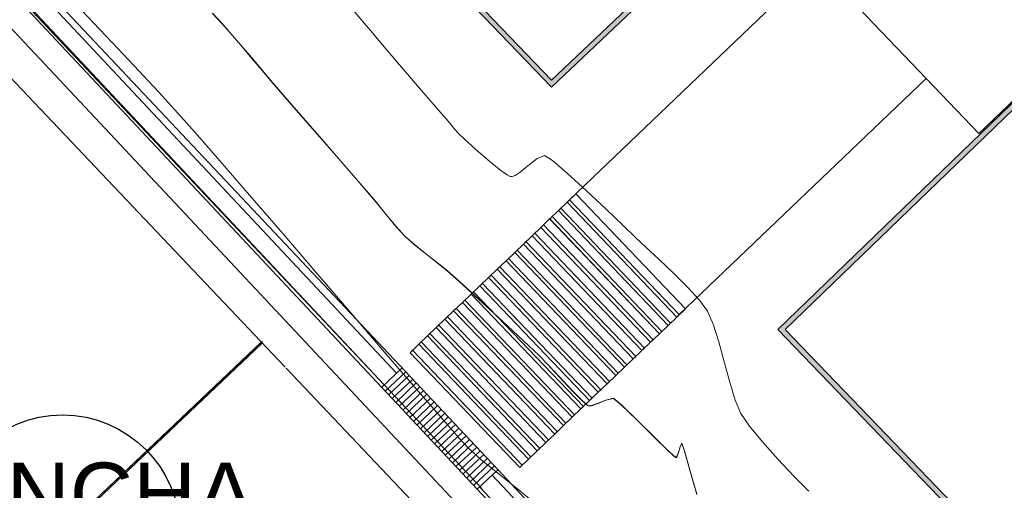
# Model space of a CAD drawing. Header units: metres. Extents: x 1111994 to 1112800, y 1268200 to 1269007.
# Tile 18 of 86: x 1112411 to 1112440, y 1268437 to 1268451. Entities that reach past the tile are written whole.
import ezdxf

# ---------------------------------------------------------------- set-up
doc = ezdxf.new("R2010")
doc.units = ezdxf.units.M
doc.header["$LTSCALE"] = 12.7
doc.header["$MEASUREMENT"] = 0
doc.layers.add('A-PISO GRANITO', color=7, linetype='Continuous')
doc.layers.add('Base', color=251, linetype='Continuous')
doc.styles.add('602000', font='arial.ttf', dxfattribs={"height": 1.5})

# ---------------------------------------------------------------- blocks, each defined once
blk = doc.blocks.new('_U161[112]_1', base_point=(434.806, 243.809))
at = {"layer": 'A-PISO GRANITO', "linetype": 'Continuous', "lineweight": 0}
h = blk.add_hatch(dxfattribs=at)
h.set_pattern_fill('LADRILLO_COMÚN_0001', color=250, style=0, pattern_type=2)
h.set_pattern_definition([(114.74, (436.27, 242.026), (7.084, 3.264), [])])
h.paths.add_polyline_path([(436.342, 242.095), (433.162, 245.419), (433.09, 245.349), (436.27, 242.026)], flags=0)
at = {"layer": 'A-PISO GRANITO', "linetype": 'Continuous'}
for p, q in [((433.09, 245.349), (433.342, 245.591)), ((433.342, 245.591), (436.523, 242.268)), ((436.27, 242.026), (433.09, 245.349)), ((436.523, 242.268), (436.27, 242.026))]:
    blk.add_line(p, q, dxfattribs=at)
at = {"layer": 'A-PISO GRANITO', "color": 250, "linetype": 'Continuous', "lineweight": 0}
for p, q in [((433.09, 245.349), (433.162, 245.419)), ((436.27, 242.026), (433.09, 245.349)), ((433.162, 245.419), (436.342, 242.095)), ((436.342, 242.095), (436.27, 242.026))]:
    blk.add_line(p, q, dxfattribs=at)
blk = doc.blocks.new('_U161[113]_1', base_point=(434.553, 243.567))
at = {"layer": 'A-PISO GRANITO', "linetype": 'Continuous', "lineweight": 0}
h = blk.add_hatch(dxfattribs=at)
h.set_pattern_fill('LADRILLO_COMÚN_0001', color=250, style=0, pattern_type=2)
h.set_pattern_definition([(114.74, (436.017, 241.784), (7.084, 3.264), [])])
h.paths.add_polyline_path([(436.089, 241.853), (432.909, 245.177), (432.837, 245.107), (436.017, 241.784)], flags=0)
at = {"layer": 'A-PISO GRANITO', "linetype": 'Continuous'}
for p, q in [((432.837, 245.107), (433.09, 245.349)), ((433.09, 245.349), (436.27, 242.026)), ((436.017, 241.784), (432.837, 245.107)), ((436.27, 242.026), (436.017, 241.784))]:
    blk.add_line(p, q, dxfattribs=at)
at = {"layer": 'A-PISO GRANITO', "color": 250, "linetype": 'Continuous', "lineweight": 0}
for p, q in [((432.837, 245.107), (432.909, 245.177)), ((432.909, 245.177), (436.089, 241.853)), ((436.017, 241.784), (432.837, 245.107)), ((436.089, 241.853), (436.017, 241.784))]:
    blk.add_line(p, q, dxfattribs=at)
blk = doc.blocks.new('_U161[114]_1', base_point=(434.3, 243.325))
at = {"layer": 'A-PISO GRANITO', "linetype": 'Continuous', "lineweight": 0}
h = blk.add_hatch(dxfattribs=at)
h.set_pattern_fill('LADRILLO_COMÚN_0001', color=250, style=0, pattern_type=2)
h.set_pattern_definition([(114.74, (435.764, 241.542), (7.084, 3.264), [])])
h.paths.add_polyline_path([(435.836, 241.611), (432.656, 244.935), (432.584, 244.865), (435.764, 241.542)], flags=0)
at = {"layer": 'A-PISO GRANITO', "linetype": 'Continuous'}
for p, q in [((432.584, 244.866), (432.837, 245.107)), ((435.764, 241.542), (432.584, 244.866)), ((432.837, 245.107), (436.017, 241.784)), ((436.017, 241.784), (435.764, 241.542))]:
    blk.add_line(p, q, dxfattribs=at)
at = {"layer": 'A-PISO GRANITO', "color": 250, "linetype": 'Continuous', "lineweight": 0}
for p, q in [((432.584, 244.865), (432.656, 244.935)), ((435.764, 241.542), (432.584, 244.865)), ((432.656, 244.935), (435.836, 241.611)), ((435.836, 241.611), (435.764, 241.542))]:
    blk.add_line(p, q, dxfattribs=at)
blk = doc.blocks.new('_U161[115]_1', base_point=(434.048, 243.083))
at = {"layer": 'A-PISO GRANITO', "linetype": 'Continuous', "lineweight": 0}
h = blk.add_hatch(dxfattribs=at)
h.set_pattern_fill('LADRILLO_COMÚN_0001', color=250, style=0, pattern_type=2)
h.set_pattern_definition([(114.74, (435.511, 241.3), (7.084, 3.264), [])])
h.paths.add_polyline_path([(435.583, 241.369), (432.403, 244.693), (432.331, 244.624), (435.511, 241.3)], flags=0)
at = {"layer": 'A-PISO GRANITO', "linetype": 'Continuous'}
for p, q in [((432.331, 244.624), (432.584, 244.866)), ((432.584, 244.866), (435.764, 241.542)), ((435.511, 241.3), (432.331, 244.624)), ((435.764, 241.542), (435.511, 241.3))]:
    blk.add_line(p, q, dxfattribs=at)
at = {"layer": 'A-PISO GRANITO', "color": 250, "linetype": 'Continuous', "lineweight": 0}
for p, q in [((432.331, 244.624), (432.403, 244.693)), ((435.511, 241.3), (432.331, 244.624)), ((432.403, 244.693), (435.583, 241.369)), ((435.583, 241.369), (435.511, 241.3))]:
    blk.add_line(p, q, dxfattribs=at)
blk = doc.blocks.new('_U161[116]_1', base_point=(433.795, 242.841))
at = {"layer": 'A-PISO GRANITO', "linetype": 'Continuous', "lineweight": 0}
h = blk.add_hatch(dxfattribs=at)
h.set_pattern_fill('LADRILLO_COMÚN_0001', color=250, style=0, pattern_type=2)
h.set_pattern_definition([(114.74, (435.258, 241.058), (7.084, 3.264), [])])
h.paths.add_polyline_path([(435.331, 241.127), (432.15, 244.451), (432.078, 244.382), (435.258, 241.058)], flags=0)
at = {"layer": 'A-PISO GRANITO', "linetype": 'Continuous'}
for p, q in [((432.078, 244.382), (432.331, 244.624)), ((432.331, 244.624), (435.511, 241.3)), ((435.258, 241.058), (432.078, 244.382)), ((435.511, 241.3), (435.258, 241.058))]:
    blk.add_line(p, q, dxfattribs=at)
at = {"layer": 'A-PISO GRANITO', "color": 250, "linetype": 'Continuous', "lineweight": 0}
for p, q in [((432.078, 244.382), (432.15, 244.451)), ((435.258, 241.058), (432.078, 244.382)), ((432.15, 244.451), (435.331, 241.127)), ((435.331, 241.127), (435.258, 241.058))]:
    blk.add_line(p, q, dxfattribs=at)
blk = doc.blocks.new('_U161[117]_1', base_point=(433.542, 242.599))
at = {"layer": 'A-PISO GRANITO', "linetype": 'Continuous', "lineweight": 0}
h = blk.add_hatch(dxfattribs=at)
h.set_pattern_fill('LADRILLO_COMÚN_0001', color=250, style=0, pattern_type=2)
h.set_pattern_definition([(114.74, (435.0054, 240.816), (7.084, 3.264), [])])
h.paths.add_polyline_path([(435.078, 240.885), (431.897, 244.209), (431.825, 244.14), (435.005, 240.816)], flags=0)
at = {"layer": 'A-PISO GRANITO', "linetype": 'Continuous'}
for p, q in [((431.825, 244.14), (432.078, 244.382)), ((432.078, 244.382), (435.258, 241.058)), ((435.005, 240.816), (431.825, 244.14)), ((435.258, 241.058), (435.005, 240.816))]:
    blk.add_line(p, q, dxfattribs=at)
at = {"layer": 'A-PISO GRANITO', "color": 250, "linetype": 'Continuous', "lineweight": 0}
for p, q in [((431.825, 244.14), (431.897, 244.209)), ((435.005, 240.816), (431.825, 244.14)), ((431.897, 244.209), (435.078, 240.885)), ((435.078, 240.885), (435.005, 240.816))]:
    blk.add_line(p, q, dxfattribs=at)
blk = doc.blocks.new('_U161[118]_1', base_point=(433.289, 242.357))
at = {"layer": 'A-PISO GRANITO', "linetype": 'Continuous', "lineweight": 0}
h = blk.add_hatch(dxfattribs=at)
h.set_pattern_fill('LADRILLO_COMÚN_0001', color=250, style=0, pattern_type=2)
h.set_pattern_definition([(114.74, (434.7526, 240.574), (7.084, 3.264), [])])
h.paths.add_polyline_path([(434.825, 240.643), (431.645, 243.967), (431.572, 243.898), (434.753, 240.574)], flags=0)
at = {"layer": 'A-PISO GRANITO', "linetype": 'Continuous'}
for p, q in [((431.572, 243.898), (431.825, 244.14)), ((431.825, 244.14), (435.005, 240.816)), ((434.753, 240.574), (431.572, 243.898)), ((435.005, 240.816), (434.753, 240.574))]:
    blk.add_line(p, q, dxfattribs=at)
at = {"layer": 'A-PISO GRANITO', "color": 250, "linetype": 'Continuous', "lineweight": 0}
for p, q in [((431.572, 243.898), (431.645, 243.967)), ((434.753, 240.574), (431.572, 243.898)), ((431.645, 243.967), (434.825, 240.643)), ((434.825, 240.643), (434.753, 240.574))]:
    blk.add_line(p, q, dxfattribs=at)
blk = doc.blocks.new('_U161[119]_1', base_point=(433.036, 242.115))
at = {"layer": 'A-PISO GRANITO', "linetype": 'Continuous', "lineweight": 0}
h = blk.add_hatch(dxfattribs=at)
h.set_pattern_fill('LADRILLO_COMÚN_0001', color=250, style=0, pattern_type=2)
h.set_pattern_definition([(114.74, (434.5, 240.332), (7.084, 3.264), [])])
h.paths.add_polyline_path([(434.572, 240.401), (431.392, 243.725), (431.319, 243.656), (434.5, 240.332)], flags=0)
at = {"layer": 'A-PISO GRANITO', "linetype": 'Continuous'}
for p, q in [((431.319, 243.656), (431.572, 243.898)), ((431.572, 243.898), (434.753, 240.574)), ((434.5, 240.332), (431.319, 243.656)), ((434.753, 240.574), (434.5, 240.332))]:
    blk.add_line(p, q, dxfattribs=at)
at = {"layer": 'A-PISO GRANITO', "color": 250, "linetype": 'Continuous', "lineweight": 0}
for p, q in [((431.319, 243.656), (431.392, 243.725)), ((431.392, 243.725), (434.572, 240.401)), ((434.5, 240.332), (431.319, 243.656)), ((434.572, 240.401), (434.5, 240.332))]:
    blk.add_line(p, q, dxfattribs=at)
blk = doc.blocks.new('_U161[120]_1', base_point=(432.783, 241.873))
at = {"layer": 'A-PISO GRANITO', "linetype": 'Continuous', "lineweight": 0}
h = blk.add_hatch(dxfattribs=at)
h.set_pattern_fill('LADRILLO_COMÚN_0001', color=250, style=0, pattern_type=2)
h.set_pattern_definition([(114.74, (434.247, 240.09), (7.084, 3.264), [])])
h.paths.add_polyline_path([(434.319, 240.159), (431.139, 243.483), (431.067, 243.414), (434.247, 240.09)], flags=0)
at = {"layer": 'A-PISO GRANITO', "linetype": 'Continuous'}
for p, q in [((431.067, 243.414), (431.319, 243.656)), ((431.319, 243.656), (434.5, 240.332)), ((434.247, 240.09), (431.067, 243.414)), ((434.5, 240.332), (434.247, 240.09))]:
    blk.add_line(p, q, dxfattribs=at)
at = {"layer": 'A-PISO GRANITO', "color": 250, "linetype": 'Continuous', "lineweight": 0}
for p, q in [((431.067, 243.414), (431.139, 243.483)), ((431.139, 243.483), (434.319, 240.159)), ((434.247, 240.09), (431.067, 243.414)), ((434.319, 240.159), (434.247, 240.09))]:
    blk.add_line(p, q, dxfattribs=at)
blk = doc.blocks.new('_U161[121]_1', base_point=(432.53, 241.631))
at = {"layer": 'A-PISO GRANITO', "linetype": 'Continuous', "lineweight": 0}
h = blk.add_hatch(dxfattribs=at)
h.set_pattern_fill('LADRILLO_COMÚN_0001', color=250, style=0, pattern_type=2)
h.set_pattern_definition([(114.74, (433.994, 239.848), (7.084, 3.264), [])])
h.paths.add_polyline_path([(434.066, 239.917), (430.886, 243.241), (430.814, 243.172), (433.994, 239.848)], flags=0)
at = {"layer": 'A-PISO GRANITO', "linetype": 'Continuous'}
for p, q in [((430.814, 243.172), (431.067, 243.414)), ((433.994, 239.848), (430.814, 243.172)), ((431.067, 243.414), (434.247, 240.09)), ((434.247, 240.09), (433.994, 239.848))]:
    blk.add_line(p, q, dxfattribs=at)
at = {"layer": 'A-PISO GRANITO', "color": 250, "linetype": 'Continuous', "lineweight": 0}
for p, q in [((430.814, 243.172), (430.886, 243.241)), ((433.994, 239.848), (430.814, 243.172)), ((430.886, 243.241), (434.066, 239.917)), ((434.066, 239.917), (433.994, 239.848))]:
    blk.add_line(p, q, dxfattribs=at)
blk = doc.blocks.new('_U161[122]_1', base_point=(432.277, 241.389))
at = {"layer": 'A-PISO GRANITO', "linetype": 'Continuous', "lineweight": 0}
h = blk.add_hatch(dxfattribs=at)
h.set_pattern_fill('LADRILLO_COMÚN_0001', color=250, style=0, pattern_type=2)
h.set_pattern_definition([(114.74, (433.741, 239.606), (7.084, 3.264), [])])
h.paths.add_polyline_path([(433.813, 239.675), (430.633, 242.999), (430.561, 242.93), (433.741, 239.606)], flags=0)
at = {"layer": 'A-PISO GRANITO', "linetype": 'Continuous'}
for p, q in [((430.561, 242.93), (430.814, 243.172)), ((430.814, 243.172), (433.994, 239.848)), ((433.741, 239.606), (430.561, 242.93)), ((433.994, 239.848), (433.741, 239.606))]:
    blk.add_line(p, q, dxfattribs=at)
at = {"layer": 'A-PISO GRANITO', "color": 250, "linetype": 'Continuous', "lineweight": 0}
for p, q in [((430.561, 242.93), (430.633, 242.999)), ((433.741, 239.606), (430.561, 242.93)), ((430.633, 242.999), (433.813, 239.675)), ((433.813, 239.675), (433.741, 239.606))]:
    blk.add_line(p, q, dxfattribs=at)
blk = doc.blocks.new('_U161[123]_1', base_point=(432.024, 241.147))
at = {"layer": 'A-PISO GRANITO', "linetype": 'Continuous', "lineweight": 0}
h = blk.add_hatch(dxfattribs=at)
h.set_pattern_fill('LADRILLO_COMÚN_0001', color=250, style=0, pattern_type=2)
h.set_pattern_definition([(114.74, (433.488, 239.364), (7.084, 3.264), [])])
h.paths.add_polyline_path([(433.56, 239.433), (430.38, 242.757), (430.308, 242.688), (433.488, 239.364)], flags=0)
at = {"layer": 'A-PISO GRANITO', "linetype": 'Continuous'}
for p, q in [((430.308, 242.688), (430.561, 242.93)), ((430.561, 242.93), (433.741, 239.606)), ((433.488, 239.364), (430.308, 242.688)), ((433.741, 239.606), (433.488, 239.364))]:
    blk.add_line(p, q, dxfattribs=at)
at = {"layer": 'A-PISO GRANITO', "color": 250, "linetype": 'Continuous', "lineweight": 0}
for p, q in [((430.308, 242.688), (430.38, 242.757)), ((433.488, 239.364), (430.308, 242.688)), ((430.38, 242.757), (433.56, 239.433)), ((433.56, 239.433), (433.488, 239.364))]:
    blk.add_line(p, q, dxfattribs=at)
blk = doc.blocks.new('_U161[124]_1', base_point=(431.772, 240.905))
at = {"layer": 'A-PISO GRANITO', "linetype": 'Continuous', "lineweight": 0}
h = blk.add_hatch(dxfattribs=at)
h.set_pattern_fill('LADRILLO_COMÚN_0001', color=250, style=0, pattern_type=2)
h.set_pattern_definition([(114.74, (433.235, 239.122), (7.084, 3.264), [])])
h.paths.add_polyline_path([(433.308, 239.191), (430.127, 242.515), (430.055, 242.446), (433.235, 239.122)], flags=0)
at = {"layer": 'A-PISO GRANITO', "linetype": 'Continuous'}
for p, q in [((430.055, 242.446), (430.308, 242.688)), ((430.308, 242.688), (433.488, 239.364)), ((433.235, 239.122), (430.055, 242.446)), ((433.488, 239.364), (433.235, 239.122))]:
    blk.add_line(p, q, dxfattribs=at)
at = {"layer": 'A-PISO GRANITO', "color": 250, "linetype": 'Continuous', "lineweight": 0}
for p, q in [((430.055, 242.446), (430.127, 242.515)), ((433.235, 239.122), (430.055, 242.446)), ((430.127, 242.515), (433.308, 239.191)), ((433.308, 239.191), (433.235, 239.122))]:
    blk.add_line(p, q, dxfattribs=at)
blk = doc.blocks.new('_U161[125]_1', base_point=(431.519, 240.663))
at = {"layer": 'A-PISO GRANITO', "linetype": 'Continuous', "lineweight": 0}
h = blk.add_hatch(dxfattribs=at)
h.set_pattern_fill('LADRILLO_COMÚN_0001', color=250, style=0, pattern_type=2)
h.set_pattern_definition([(114.74, (432.9824, 238.88), (7.084, 3.264), [])])
h.paths.add_polyline_path([(433.055, 238.949), (429.874, 242.273), (429.802, 242.204), (432.982, 238.88)], flags=0)
at = {"layer": 'A-PISO GRANITO', "linetype": 'Continuous'}
for p, q in [((429.802, 242.204), (430.055, 242.446)), ((430.055, 242.446), (433.235, 239.122)), ((432.982, 238.88), (429.802, 242.204)), ((433.235, 239.122), (432.982, 238.88))]:
    blk.add_line(p, q, dxfattribs=at)
at = {"layer": 'A-PISO GRANITO', "color": 250, "linetype": 'Continuous', "lineweight": 0}
for p, q in [((429.802, 242.204), (429.874, 242.273)), ((432.982, 238.88), (429.802, 242.204)), ((429.874, 242.273), (433.055, 238.949)), ((433.055, 238.949), (432.982, 238.88))]:
    blk.add_line(p, q, dxfattribs=at)
blk = doc.blocks.new('_U161[126]_1', base_point=(431.266, 240.421))
at = {"layer": 'A-PISO GRANITO', "linetype": 'Continuous', "lineweight": 0}
h = blk.add_hatch(dxfattribs=at)
h.set_pattern_fill('LADRILLO_COMÚN_0001', color=250, style=0, pattern_type=2)
h.set_pattern_definition([(114.74, (432.7295, 238.638), (7.084, 3.264), [])])
h.paths.add_polyline_path([(432.802, 238.707), (429.622, 242.031), (429.549, 241.962), (432.73, 238.638)], flags=0)
at = {"layer": 'A-PISO GRANITO', "linetype": 'Continuous'}
for p, q in [((429.549, 241.962), (429.802, 242.204)), ((429.802, 242.204), (432.982, 238.88)), ((432.73, 238.638), (429.549, 241.962)), ((432.982, 238.88), (432.73, 238.638))]:
    blk.add_line(p, q, dxfattribs=at)
at = {"layer": 'A-PISO GRANITO', "color": 250, "linetype": 'Continuous', "lineweight": 0}
for p, q in [((429.549, 241.962), (429.622, 242.031)), ((429.622, 242.031), (432.802, 238.707)), ((432.73, 238.638), (429.549, 241.962)), ((432.802, 238.707), (432.73, 238.638))]:
    blk.add_line(p, q, dxfattribs=at)
blk = doc.blocks.new('_U161[127]_1', base_point=(431.013, 240.179))
at = {"layer": 'A-PISO GRANITO', "linetype": 'Continuous', "lineweight": 0}
h = blk.add_hatch(dxfattribs=at)
h.set_pattern_fill('LADRILLO_COMÚN_0001', color=250, style=0, pattern_type=2)
h.set_pattern_definition([(114.74, (432.477, 238.396), (7.084, 3.264), [])])
h.paths.add_polyline_path([(432.549, 238.465), (429.369, 241.789), (429.296, 241.72), (432.477, 238.396)], flags=0)
at = {"layer": 'A-PISO GRANITO', "linetype": 'Continuous'}
for p, q in [((429.296, 241.72), (429.549, 241.962)), ((432.477, 238.396), (429.296, 241.72)), ((429.549, 241.962), (432.73, 238.638)), ((432.73, 238.638), (432.477, 238.396))]:
    blk.add_line(p, q, dxfattribs=at)
at = {"layer": 'A-PISO GRANITO', "color": 250, "linetype": 'Continuous', "lineweight": 0}
for p, q in [((429.296, 241.72), (429.369, 241.789)), ((432.477, 238.396), (429.296, 241.72)), ((429.369, 241.789), (432.549, 238.465)), ((432.549, 238.465), (432.477, 238.396))]:
    blk.add_line(p, q, dxfattribs=at)
blk = doc.blocks.new('_U161[128]_1', base_point=(430.76, 239.937))
at = {"layer": 'A-PISO GRANITO', "linetype": 'Continuous', "lineweight": 0}
h = blk.add_hatch(dxfattribs=at)
h.set_pattern_fill('LADRILLO_COMÚN_0001', color=250, style=0, pattern_type=2)
h.set_pattern_definition([(114.74, (432.224, 238.154), (7.084, 3.264), [])])
h.paths.add_polyline_path([(432.296, 238.223), (429.116, 241.547), (429.043, 241.478), (432.224, 238.154)], flags=0)
at = {"layer": 'A-PISO GRANITO', "linetype": 'Continuous'}
for p, q in [((429.043, 241.478), (429.296, 241.72)), ((429.296, 241.72), (432.477, 238.396)), ((432.224, 238.154), (429.043, 241.478)), ((432.477, 238.396), (432.224, 238.154))]:
    blk.add_line(p, q, dxfattribs=at)
at = {"layer": 'A-PISO GRANITO', "color": 250, "linetype": 'Continuous', "lineweight": 0}
for p, q in [((429.043, 241.478), (429.116, 241.547)), ((432.224, 238.154), (429.043, 241.478)), ((429.116, 241.547), (432.296, 238.223)), ((432.296, 238.223), (432.224, 238.154))]:
    blk.add_line(p, q, dxfattribs=at)
blk = doc.blocks.new('_U161[129]_1', base_point=(430.507, 239.695))
at = {"layer": 'A-PISO GRANITO', "linetype": 'Continuous', "lineweight": 0}
h = blk.add_hatch(dxfattribs=at)
h.set_pattern_fill('LADRILLO_COMÚN_0001', color=250, style=0, pattern_type=2)
h.set_pattern_definition([(114.74, (431.971, 237.912), (7.084, 3.264), [])])
h.paths.add_polyline_path([(432.043, 237.981), (428.863, 241.305), (428.791, 241.236), (431.971, 237.912)], flags=0)
at = {"layer": 'A-PISO GRANITO', "linetype": 'Continuous'}
for p, q in [((428.791, 241.236), (429.043, 241.478)), ((429.043, 241.478), (432.224, 238.154)), ((431.971, 237.912), (428.791, 241.236)), ((432.224, 238.154), (431.971, 237.912))]:
    blk.add_line(p, q, dxfattribs=at)
at = {"layer": 'A-PISO GRANITO', "color": 250, "linetype": 'Continuous', "lineweight": 0}
for p, q in [((428.791, 241.236), (428.863, 241.305)), ((431.971, 237.912), (428.791, 241.236)), ((428.863, 241.305), (432.043, 237.981)), ((432.043, 237.981), (431.971, 237.912))]:
    blk.add_line(p, q, dxfattribs=at)
blk = doc.blocks.new('_U161[130]_1', base_point=(430.254, 239.453))
at = {"layer": 'A-PISO GRANITO', "linetype": 'Continuous', "lineweight": 0}
h = blk.add_hatch(dxfattribs=at)
h.set_pattern_fill('LADRILLO_COMÚN_0001', color=250, style=0, pattern_type=2)
h.set_pattern_definition([(114.74, (431.718, 237.67), (7.084, 3.264), [])])
h.paths.add_polyline_path([(431.79, 237.739), (428.61, 241.063), (428.538, 240.994), (431.718, 237.67)], flags=0)
at = {"layer": 'A-PISO GRANITO', "linetype": 'Continuous'}
for p, q in [((428.538, 240.994), (428.791, 241.236)), ((428.791, 241.236), (431.971, 237.912)), ((431.718, 237.67), (428.538, 240.994)), ((431.971, 237.912), (431.718, 237.67))]:
    blk.add_line(p, q, dxfattribs=at)
at = {"layer": 'A-PISO GRANITO', "color": 250, "linetype": 'Continuous', "lineweight": 0}
for p, q in [((428.538, 240.994), (428.61, 241.063)), ((431.718, 237.67), (428.538, 240.994)), ((428.61, 241.063), (431.79, 237.739)), ((431.79, 237.739), (431.718, 237.67))]:
    blk.add_line(p, q, dxfattribs=at)

msp = doc.modelspace()

# ---------------------------------------------------------------- hatches: boundary and pattern name
at = {"layer": 'Base', "linetype": 'Continuous', "lineweight": 0}
for points in [[(1112426.628, 1268448.68), (1112401.607, 1268474.673), (1112401.819, 1268474.669), (1112426.633, 1268448.891)], [(1112435.655, 1268457.227), (1112426.628, 1268448.68), (1112426.633, 1268448.891), (1112435.552, 1268457.336)], [(1112433.188, 1268441.668), (1112440.202, 1268448.432), (1112440.307, 1268448.324), (1112433.4, 1268441.665)], [(1112458.209, 1268415.675), (1112433.188, 1268441.668), (1112433.4, 1268441.665), (1112458.214, 1268415.887)]]:
    msp.add_hatch(color=256, dxfattribs=at).paths.add_polyline_path(points, flags=0)

# ---------------------------------------------------------------- linework, layer by layer
for p, q in [((1112434.308, 1268452.263), (1112427.155, 1268445.419)), ((1112412.832, 1268451.098), (1112413.713, 1268450.169)), ((1112416.807, 1268450.819), (1112417.079, 1268450.528)), ((1112420.871, 1268450.927), (1112421.381, 1268450.329)), ((1112417.079, 1268450.528), (1112417.32, 1268450.254)), ((1112413.713, 1268450.169), (1112414.531, 1268449.303)), ((1112417.32, 1268450.254), (1112417.625, 1268449.898)), ((1112421.381, 1268450.329), (1112421.89, 1268449.729)), ((1112417.625, 1268449.898), (1112417.95, 1268449.513)), ((1112421.89, 1268449.729), (1112422.344, 1268449.195)), ((1112414.531, 1268449.303), (1112415.241, 1268448.544)), ((1112417.95, 1268449.513), (1112418.253, 1268449.154)), ((1112418.253, 1268449.154), (1112418.489, 1268448.877)), ((1112422.344, 1268449.195), (1112422.686, 1268448.792)), ((1112418.489, 1268448.877), (1112418.789, 1268448.531)), ((1112422.686, 1268448.792), (1112422.861, 1268448.586)), ((1112430.335, 1268442.095), (1112437.488, 1268448.939)), ((1112415.241, 1268448.544), (1112415.801, 1268447.934)), ((1112418.789, 1268448.531), (1112419.301, 1268447.943)), ((1112422.861, 1268448.586), (1112423.044, 1268448.375)), ((1112423.044, 1268448.375), (1112423.286, 1268448.098)), ((1112423.286, 1268448.098), (1112423.508, 1268447.843)), ((1112415.801, 1268447.934), (1112416.305, 1268447.366)), ((1112419.301, 1268447.943), (1112419.916, 1268447.236)), ((1112423.508, 1268447.843), (1112423.632, 1268447.699)), ((1112423.632, 1268447.699), (1112423.724, 1268447.588)), ((1112423.724, 1268447.588), (1112423.837, 1268447.45)), ((1112416.305, 1268447.366), (1112417.013, 1268446.554)), ((1112423.837, 1268447.45), (1112423.933, 1268447.344)), ((1112423.933, 1268447.344), (1112424.1, 1268447.187)), ((1112419.916, 1268447.236), (1112420.525, 1268446.536)), ((1112424.1, 1268447.187), (1112424.442, 1268446.876)), ((1112424.442, 1268446.876), (1112424.853, 1268446.519)), ((1112426.22, 1268446.618), (1112426.428, 1268446.709)), ((1112426.428, 1268446.709), (1112426.661, 1268446.559)), ((1112417.013, 1268446.554), (1112417.875, 1268445.559)), ((1112420.525, 1268446.536), (1112421.019, 1268445.968)), ((1112424.853, 1268446.519), (1112425.161, 1268446.272)), ((1112425.72, 1268446.225), (1112425.945, 1268446.403)), ((1112425.945, 1268446.403), (1112426.22, 1268446.618)), ((1112426.661, 1268446.559), (1112427.097, 1268446.187)), ((1112425.161, 1268446.272), (1112425.343, 1268446.145)), ((1112425.343, 1268446.145), (1112425.429, 1268446.101)), ((1112425.429, 1268446.101), (1112425.458, 1268446.095)), ((1112425.492, 1268446.097), (1112425.573, 1268446.129)), ((1112425.573, 1268446.129), (1112425.72, 1268446.225)), ((1112427.097, 1268446.187), (1112427.645, 1268445.686)), ((1112421.019, 1268445.968), (1112421.29, 1268445.656)), ((1112425.458, 1268446.095), (1112425.492, 1268446.097)), ((1112417.875, 1268445.559), (1112418.839, 1268444.441)), ((1112421.29, 1268445.656), (1112421.526, 1268445.371)), ((1112427.645, 1268445.686), (1112428.216, 1268445.148)), ((1112421.526, 1268445.371), (1112421.827, 1268445.002)), ((1112427.362, 1268445.202), (1112427.155, 1268445.419)), ((1112421.827, 1268445.002), (1112422.133, 1268444.637)), ((1112428.216, 1268445.148), (1112428.721, 1268444.666)), ((1112418.839, 1268444.441), (1112419.856, 1268443.26)), ((1112422.133, 1268444.637), (1112422.381, 1268444.365)), ((1112428.721, 1268444.666), (1112429.068, 1268444.332)), ((1112422.381, 1268444.365), (1112422.658, 1268444.122)), ((1112422.658, 1268444.122), (1112423.028, 1268443.825)), ((1112429.068, 1268444.332), (1112429.366, 1268444.053)), ((1112423.028, 1268443.825), (1112423.401, 1268443.53)), ((1112429.366, 1268444.053), (1112429.748, 1268443.696)), ((1112429.748, 1268443.696), (1112430.166, 1268443.298)), ((1112419.856, 1268443.26), (1112420.874, 1268442.076)), ((1112423.401, 1268443.53), (1112423.687, 1268443.296)), ((1112423.687, 1268443.296), (1112423.953, 1268443.056)), ((1112430.166, 1268443.298), (1112430.572, 1268442.892)), ((1112423.953, 1268443.056), (1112424.407, 1268442.641)), ((1112430.572, 1268442.892), (1112430.918, 1268442.512)), ((1112424.407, 1268442.641), (1112424.957, 1268442.135)), ((1112430.918, 1268442.512), (1112431.155, 1268442.194)), ((1112424.957, 1268442.135), (1112425.51, 1268441.622)), ((1112430.128, 1268442.312), (1112430.335, 1268442.095)), ((1112431.155, 1268442.194), (1112431.319, 1268441.823)), ((1112420.874, 1268442.076), (1112421.843, 1268440.95)), ((1112431.319, 1268441.823), (1112431.479, 1268441.31)), ((1112425.51, 1268441.622), (1112425.975, 1268441.189)), ((1112431.479, 1268441.31), (1112431.638, 1268440.724)), ((1112425.975, 1268441.189), (1112426.26, 1268440.919)), ((1112421.843, 1268440.95), (1112422.713, 1268439.942)), ((1112426.26, 1268440.919), (1112426.524, 1268440.648)), ((1112431.638, 1268440.724), (1112431.796, 1268440.135)), ((1112426.524, 1268440.648), (1112426.872, 1268440.275)), ((1112426.872, 1268440.275), (1112427.232, 1268439.892)), ((1112431.796, 1268440.135), (1112431.957, 1268439.614)), ((1112422.713, 1268439.942), (1112423.433, 1268439.112)), ((1112427.232, 1268439.892), (1112427.482, 1268439.637)), ((1112427.482, 1268439.637), (1112427.623, 1268439.507)), ((1112427.979, 1268439.521), (1112428.207, 1268439.616)), ((1112428.207, 1268439.616), (1112428.426, 1268439.665)), ((1112428.426, 1268439.665), (1112428.662, 1268439.473)), ((1112431.957, 1268439.614), (1112432.123, 1268439.229)), ((1112427.623, 1268439.507), (1112427.686, 1268439.46)), ((1112427.686, 1268439.46), (1112427.707, 1268439.451)), ((1112427.707, 1268439.451), (1112427.738, 1268439.448)), ((1112427.738, 1268439.448), (1112427.821, 1268439.463)), ((1112427.821, 1268439.463), (1112427.979, 1268439.521)), ((1112428.662, 1268439.473), (1112429.107, 1268439.044)), ((1112423.433, 1268439.112), (1112423.953, 1268438.521)), ((1112429.107, 1268439.044), (1112429.615, 1268438.541)), ((1112432.123, 1268439.229), (1112432.372, 1268438.869)), ((1112432.372, 1268438.869), (1112432.746, 1268438.413)), ((1112423.953, 1268438.521), (1112424.221, 1268438.228)), ((1112429.615, 1268438.541), (1112429.969, 1268438.193)), ((1112432.746, 1268438.413), (1112433.192, 1268437.911)), ((1112424.221, 1268438.228), (1112424.586, 1268437.904)), ((1112429.969, 1268438.193), (1112430.154, 1268438.017)), ((1112430.308, 1268438.104), (1112430.357, 1268438.263)), ((1112430.357, 1268438.263), (1112430.407, 1268438.366)), ((1112430.407, 1268438.366), (1112430.484, 1268438.142)), ((1112430.484, 1268438.142), (1112430.64, 1268437.591)), ((1112424.586, 1268437.904), (1112425.074, 1268437.506)), ((1112430.154, 1268438.017), (1112430.222, 1268437.96)), ((1112430.222, 1268437.96), (1112430.236, 1268437.953)), ((1112430.236, 1268437.953), (1112430.247, 1268437.961)), ((1112430.247, 1268437.961), (1112430.271, 1268438.001)), ((1112430.271, 1268438.001), (1112430.308, 1268438.104)), ((1112433.192, 1268437.911), (1112433.658, 1268437.416)), ((1112425.077, 1268437.607), (1112425.077, 1268437.607)), ((1112430.64, 1268437.591), (1112430.845, 1268436.889)), ((1112425.074, 1268437.506), (1112425.604, 1268437.083)), ((1112433.658, 1268437.416), (1112434.09, 1268436.98)), ((1112425.604, 1268437.083), (1112426.094, 1268436.686))]:
    msp.add_line(p, q, dxfattribs=at)
at = {"layer": 'Base', "linetype": 'Continuous'}
for p, q in [((1112418.911, 1268440.57), (1112409.594, 1268450.382)), ((1112406.645, 1268430.317), (1112418.215, 1268441.303)), ((1112406.672, 1268430.288), (1112418.242, 1268441.274)), ((1112418.939, 1268440.541), (1112426.863, 1268432.196))]:
    msp.add_line(p, q, dxfattribs=at)
at = {"layer": 'Base'}
msp.add_line((1112418.258, 1268441.316), (1112405.723, 1268429.483), dxfattribs=at)
at = {"layer": 'Base', "linetype": 'Continuous', "flags": 128}
for points in [[(1112435.655, 1268457.227), (1112426.628, 1268448.68), (1112401.607, 1268474.673), (1112414.697, 1268487.295), (1112439.753, 1268461.109), (1112436.962, 1268458.465)], [(1112435.552, 1268457.336), (1112426.633, 1268448.891), (1112401.819, 1268474.669), (1112414.693, 1268487.082), (1112439.541, 1268461.114), (1112436.859, 1268458.574)], [(1112471.334, 1268428.104), (1112458.209, 1268415.675), (1112433.188, 1268441.668), (1112440.202, 1268448.432), (1112442.215, 1268450.372)], [(1112471.231, 1268428.213), (1112458.214, 1268415.887), (1112433.4, 1268441.665), (1112440.307, 1268448.324), (1112442.319, 1268450.264)]]:
    msp.add_lwpolyline(points, dxfattribs=at)
at = {"layer": 'Base'}
for points in [[(1112388.629, 1268475.219), (1112424.608, 1268437.064)], [(1112388.119, 1268474.74), (1112452.451, 1268406.18)]]:
    msp.add_lwpolyline(points, dxfattribs=at)
at = {"layer": 'Base', "linetype": 'Continuous', "lineweight": 0, "flags": 128}
for points in [[(1112398.688, 1268465.592), (1112425.077, 1268437.607)], [(1112398.783, 1268465.294), (1112422.141, 1268440.401)], [(1112399.138, 1268464.185), (1112421.777, 1268440.058)], [(1112399.209, 1268463.964), (1112452.92, 1268406.722)], [(1112416.807, 1268450.827), (1112417.08, 1268450.536), (1112417.32, 1268450.262), (1112417.625, 1268449.905), (1112417.951, 1268449.521), (1112418.253, 1268449.162), (1112418.49, 1268448.884), (1112418.789, 1268448.539), (1112419.301, 1268447.95), (1112419.916, 1268447.244), (1112420.525, 1268446.544), (1112421.02, 1268445.975), (1112421.29, 1268445.663), (1112421.526, 1268445.378), (1112421.827, 1268445.009), (1112422.133, 1268444.645), (1112422.381, 1268444.373), (1112422.658, 1268444.13), (1112423.028, 1268443.832), (1112423.401, 1268443.537), (1112423.687, 1268443.303), (1112423.953, 1268443.064), (1112424.407, 1268442.648), (1112424.956, 1268442.142), (1112425.51, 1268441.629), (1112425.975, 1268441.196), (1112426.26, 1268440.926), (1112426.523, 1268440.655), (1112426.871, 1268440.282), (1112427.232, 1268439.899), (1112427.482, 1268439.644), (1112427.623, 1268439.514), (1112427.686, 1268439.467), (1112427.706, 1268439.458), (1112427.738, 1268439.455), (1112427.821, 1268439.47), (1112427.979, 1268439.527), (1112428.207, 1268439.623), (1112428.425, 1268439.672), (1112428.662, 1268439.48), (1112429.107, 1268439.051), (1112429.615, 1268438.548), (1112429.968, 1268438.199), (1112430.153, 1268438.024), (1112430.221, 1268437.967), (1112430.235, 1268437.96), (1112430.247, 1268437.968), (1112430.27, 1268438.008), (1112430.308, 1268438.111), (1112430.356, 1268438.269), (1112430.407, 1268438.373), (1112430.483, 1268438.149), (1112430.64, 1268437.598), (1112430.844, 1268436.896)], [(1112422.301, 1268440.552), (1112421.704, 1268439.989)], [(1112422.404, 1268440.443), (1112421.807, 1268439.88)], [(1112422.507, 1268440.334), (1112421.91, 1268439.771)], [(1112422.61, 1268440.225), (1112422.012, 1268439.662)], [(1112422.713, 1268440.116), (1112422.115, 1268439.552)], [(1112422.816, 1268440.006), (1112422.218, 1268439.443)], [(1112422.919, 1268439.897), (1112422.32, 1268439.333)], [(1112423.021, 1268439.788), (1112422.423, 1268439.224)], [(1112423.124, 1268439.679), (1112422.525, 1268439.115)], [(1112423.227, 1268439.57), (1112422.628, 1268439.005)], [(1112423.33, 1268439.461), (1112422.731, 1268438.896)], [(1112423.433, 1268439.351), (1112422.833, 1268438.786)], [(1112423.536, 1268439.242), (1112422.936, 1268438.677)], [(1112423.639, 1268439.133), (1112423.039, 1268438.568)], [(1112423.742, 1268439.024), (1112423.141, 1268438.458)], [(1112423.844, 1268438.915), (1112423.244, 1268438.349)], [(1112423.947, 1268438.806), (1112423.347, 1268438.24)], [(1112424.05, 1268438.696), (1112423.449, 1268438.13)], [(1112424.153, 1268438.587), (1112423.552, 1268438.021)], [(1112424.256, 1268438.478), (1112423.655, 1268437.911)], [(1112424.359, 1268438.369), (1112423.757, 1268437.802)], [(1112424.462, 1268438.26), (1112423.86, 1268437.693)], [(1112424.565, 1268438.151), (1112423.962, 1268437.583)], [(1112424.667, 1268438.042), (1112424.065, 1268437.474)], [(1112424.77, 1268437.932), (1112424.168, 1268437.364)], [(1112424.873, 1268437.823), (1112424.27, 1268437.255)], [(1112424.976, 1268437.714), (1112424.373, 1268437.146)], [(1112425.079, 1268437.605), (1112424.476, 1268437.036)], [(1112425.077, 1268437.607), (1112453.419, 1268407.193)], [(1112424.912, 1268437.448), (1112450.601, 1268410.071)], [(1112424.548, 1268437.105), (1112450.239, 1268409.726)]]:
    msp.add_lwpolyline(points, dxfattribs=at)
msp.add_lwpolyline([(1112439.019, 1268447.339), (1112445.522, 1268453.561), (1112438.997, 1268460.38), (1112432.495, 1268454.158)], close=True, dxfattribs=at)
at = {"layer": 'Base'}
msp.add_circle((1112412.457, 1268435.781), 3.41, dxfattribs=at)

# ---------------------------------------------------------------- block references
at = {"layer": 'Base', "linetype": 'Continuous', "lineweight": 0}
for name, p in [('_U161[112]_1', (1112428.799, 1268443.809)), ('_U161[113]_1', (1112428.546, 1268443.567)), ('_U161[114]_1', (1112428.294, 1268443.325)), ('_U161[115]_1', (1112428.041, 1268443.083)), ('_U161[116]_1', (1112427.788, 1268442.841)), ('_U161[118]_1', (1112427.282, 1268442.357)), ('_U161[117]_1', (1112427.535, 1268442.599)), ('_U161[119]_1', (1112427.029, 1268442.115)), ('_U161[120]_1', (1112426.776, 1268441.873)), ('_U161[121]_1', (1112426.523, 1268441.631)), ('_U161[122]_1', (1112426.271, 1268441.389)), ('_U161[124]_1', (1112425.765, 1268440.905)), ('_U161[123]_1', (1112426.018, 1268441.147)), ('_U161[125]_1', (1112425.512, 1268440.663)), ('_U161[126]_1', (1112425.259, 1268440.421)), ('_U161[127]_1', (1112425.006, 1268440.179)), ('_U161[128]_1', (1112424.753, 1268439.937)), ('_U161[129]_1', (1112424.5, 1268439.695)), ('_U161[130]_1', (1112424.248, 1268439.453))]:
    msp.add_blockref(name, p, dxfattribs=at)

# ---------------------------------------------------------------- texts
at = {"layer": 'Base', "style": '602000'}
msp.add_text('CANCHA ', height=1.8151, dxfattribs=at).set_placement((1112407.317, 1268435.995))

doc.saveas('drawing.dxf')
